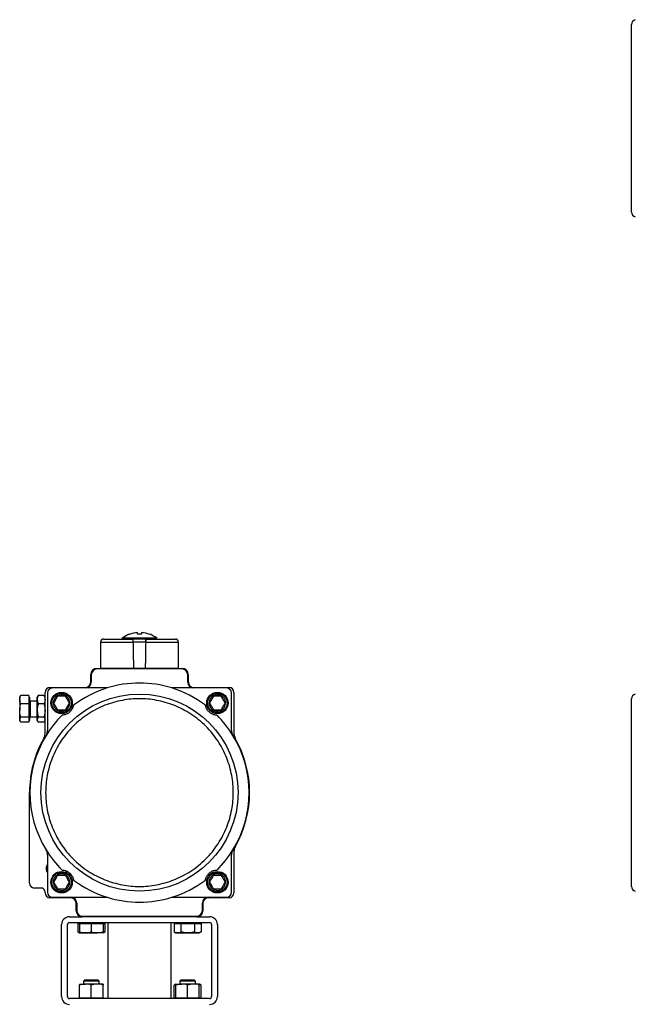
# Model space of a CAD drawing. Header units: millimetres. Extents: x 3 to 3779, y 3 to 2886.
# Tile 2 of 9: x 1054 to 1686, y 1708 to 2719. Entities that reach past the tile are written whole.
import ezdxf

# ---------------------------------------------------------------- set-up
doc = ezdxf.new("R2010")
doc.units = ezdxf.units.MM

msp = doc.modelspace()

# ---------------------------------------------------------------- linework, layer by layer
at = {"color": 7, "linetype": 'Continuous', "lineweight": 25}
for p, q in [((1167.9, 2083.7), (1167.9, 2082.5)), ((1185.9, 2082.5), (1185.9, 2083.7)), ((1187.6, 2087.7), (1187.4, 2087.7)), ((1136.9, 2079.8), (1136.9, 2052.8)), ((1183.2, 2079.8), (1170.5, 2079.8)), ((1216.9, 2052.8), (1216.9, 2079.8)), ((1126.9, 2039.1), (1126.9, 2046.6)), ((1127.4, 2046.1), (1127.4, 2038.6)), ((1132.9, 2052.6), (1220.9, 2052.6)), ((1220.4, 2052.1), (1133.4, 2052.1)), ((1136.9, 2052.8), (1171, 2052.8)), ((1146.9, 2052.8), (1146.9, 2052.6)), ((1171, 2052.8), (1182.7, 2052.8)), ((1182.7, 2052.8), (1216.9, 2052.8)), ((1206.9, 2052.6), (1206.9, 2052.8)), ((1226.4, 2038.6), (1226.4, 2046.1)), ((1226.9, 2046.6), (1226.9, 2039.1)), ((1084.9, 2033.1), (1120.9, 2033.1)), ((1232.9, 2033.1), (1268.9, 2033.1)), ((1054.4, 2024.1), (1053.9, 2023.1)), ((1053.9, 2020.7), (1053.9, 2023.1)), ((1054.9, 2024.9), (1054.5, 2024.1)), ((1063.1, 2024.9), (1054.9, 2024.9)), ((1063.1, 2024.9), (1063.1, 2020.7)), ((1063.9, 2023.1), (1063.1, 2023.1)), ((1063.9, 2023.1), (1063.9, 1999.1)), ((1072.4, 2024.1), (1071.9, 2023.1)), ((1071.9, 2020.7), (1071.9, 2023.1)), ((1078.8, 2024.9), (1072.9, 2024.9)), ((1079.9, 2023.1), (1079.3, 2024.1)), ((1079.9, 1985.8), (1079.9, 2028.1)), ((1082.4, 2027.6), (1082.4, 1989.1)), ((1143.7, 2032.6), (1087.4, 2032.6)), ((1100.9, 2024.1), (1092.8, 2024.1)), ((1266.4, 2032.6), (1210, 2032.6)), ((1260.9, 2024.1), (1252.8, 2024.1)), ((1271.4, 1989.1), (1271.4, 2027.6)), ((1273.9, 2028.1), (1273.9, 1985.8)), ((1053.9, 2020.7), (1053.9, 2009.6)), ((1063.1, 2016.4), (1054.9, 2016.4)), ((1063.1, 2020.7), (1063.1, 2016.4)), ((1063.1, 2016.4), (1063.1, 2009.6)), ((1071.9, 2019.1), (1064.5, 2019.1)), ((1071.9, 2009.6), (1071.9, 2020.7)), ((1078.8, 2016.4), (1072.9, 2016.4)), ((1053.9, 2000.1), (1053.9, 2009.6)), ((1063.1, 2002.7), (1054.9, 2002.7)), ((1063.1, 2009.6), (1063.1, 2002.7)), ((1063.1, 2002.7), (1063.1, 2000.1)), ((1064.5, 2003.1), (1071.9, 2003.1)), ((1071.9, 2000.1), (1071.9, 2009.6)), ((1078.8, 2002.7), (1072.9, 2002.7)), ((1092.8, 2010.1), (1100.9, 2010.1)), ((1252.8, 2010.1), (1260.9, 2010.1)), ((1053.9, 2000.1), (1053.9, 1999.1)), ((1053.9, 1999.1), (1054.4, 1998.2)), ((1063.1, 1997.4), (1054.9, 1997.4)), ((1063.1, 2000.1), (1063.1, 1997.4)), ((1063.1, 1999.1), (1063.9, 1999.1)), ((1071.9, 1999.1), (1071.9, 2000.1)), ((1071.9, 1999.1), (1072.4, 1998.2)), ((1078.8, 1997.4), (1072.9, 1997.4)), ((1079.3, 1998.2), (1079.9, 1999.1)), ((1063.9, 1832.1), (1063.9, 1925.1)), ((1082.4, 1861.2), (1082.4, 1822.6)), ((1271.4, 1822.6), (1271.4, 1861.2)), ((1273.9, 1864.5), (1273.9, 1822.1)), ((1100.9, 1840.1), (1092.8, 1840.1)), ((1260.9, 1840.1), (1252.8, 1840.1)), ((1075.9, 1827.1), (1068.9, 1827.1)), ((1079.9, 1822.1), (1079.9, 1823.1)), ((1092.8, 1826.1), (1100.9, 1826.1)), ((1252.8, 1826.1), (1260.9, 1826.1)), ((1105.9, 1817.1), (1084.9, 1817.1)), ((1087.4, 1817.6), (1143.7, 1817.6)), ((1111.9, 1803.6), (1111.9, 1811.1)), ((1112.4, 1811.6), (1112.4, 1804.1)), ((1210, 1817.6), (1266.4, 1817.6)), ((1241.4, 1804.1), (1241.4, 1811.6)), ((1241.9, 1811.1), (1241.9, 1803.6)), ((1268.9, 1817.1), (1247.9, 1817.1)), ((1104.9, 1797.6), (1117.9, 1797.6)), ((1104.9, 1791.6), (1248.9, 1791.6)), ((1113.5, 1790.8), (1113.5, 1782)), ((1113.5, 1790.8), (1115.4, 1790.8)), ((1115.4, 1791.6), (1115.4, 1790.8)), ((1115.4, 1790.8), (1115.4, 1782)), ((1115.4, 1790.8), (1121.4, 1790.8)), ((1235.9, 1797.6), (1117.9, 1797.6)), ((1118.4, 1798.1), (1235.4, 1798.1)), ((1121.4, 1790.8), (1127.4, 1790.8)), ((1127.4, 1790.8), (1127.4, 1782)), ((1127.4, 1790.8), (1133.4, 1790.8)), ((1133.4, 1790.8), (1139.4, 1790.8)), ((1139.4, 1790.8), (1139.4, 1791.6)), ((1139.4, 1790.8), (1139.4, 1782)), ((1139.4, 1790.8), (1141.2, 1790.8)), ((1141.2, 1790.8), (1141.2, 1782)), ((1144.4, 1791.6), (1144.4, 1713.6)), ((1209.4, 1713.6), (1209.4, 1791.6)), ((1212.5, 1790.8), (1212.5, 1782)), ((1212.5, 1790.8), (1216, 1790.8)), ((1214.3, 1791.6), (1214.3, 1790.8)), ((1216, 1790.8), (1219.4, 1790.8)), ((1219.4, 1790.8), (1219.4, 1782)), ((1219.4, 1790.8), (1226.3, 1790.8)), ((1226.3, 1790.8), (1233.3, 1790.8)), ((1233.3, 1790.8), (1233.3, 1782)), ((1233.3, 1790.8), (1236.7, 1790.8)), ((1235.9, 1797.6), (1248.9, 1797.6)), ((1236.7, 1790.8), (1240.2, 1790.8)), ((1238.3, 1790.8), (1238.3, 1791.6)), ((1240.2, 1790.8), (1240.2, 1782)), ((1096.9, 1715.6), (1096.9, 1789.6)), ((1102.9, 1715.6), (1102.9, 1789.6)), ((1113.5, 1782), (1115.4, 1780.9)), ((1115.4, 1780.9), (1121.4, 1780.9)), ((1121.4, 1780.9), (1133.4, 1780.9)), ((1139.4, 1780.9), (1133.4, 1780.9)), ((1139.4, 1780.9), (1141.2, 1782)), ((1212.5, 1782), (1214.3, 1780.9)), ((1214.3, 1780.9), (1216, 1780.9)), ((1216, 1780.9), (1226.3, 1780.9)), ((1226.3, 1780.9), (1236.7, 1780.9)), ((1236.7, 1780.9), (1238.3, 1780.9)), ((1238.3, 1780.9), (1240.2, 1782)), ((1250.9, 1789.6), (1250.9, 1715.6)), ((1256.9, 1789.6), (1256.9, 1715.6)), ((1120.5, 1732.6), (1119.4, 1731.5)), ((1119.4, 1731.5), (1119.4, 1728.4)), ((1135.4, 1731.5), (1119.4, 1731.5)), ((1134.3, 1732.6), (1120.5, 1732.6)), ((1135.4, 1731.5), (1134.3, 1732.6)), ((1135.4, 1728.4), (1135.4, 1731.5)), ((1219.5, 1732.6), (1218.3, 1731.5)), ((1218.3, 1731.5), (1218.3, 1728.4)), ((1234.3, 1731.5), (1218.3, 1731.5)), ((1233.2, 1732.6), (1219.5, 1732.6)), ((1234.3, 1731.5), (1233.2, 1732.6)), ((1234.3, 1728.4), (1234.3, 1731.5)), ((1115.4, 1728.4), (1121.4, 1728.4)), ((1115.4, 1714.4), (1115.4, 1727.4)), ((1133.4, 1728.4), (1121.4, 1728.4)), ((1127.4, 1714.4), (1127.4, 1727.4)), ((1139.4, 1728.4), (1133.4, 1728.4)), ((1139.4, 1714.4), (1139.4, 1727.4)), ((1214.3, 1728.4), (1212.5, 1727.4)), ((1212.5, 1714.4), (1212.5, 1727.4)), ((1214.3, 1728.4), (1220.3, 1728.4)), ((1214.3, 1714.4), (1214.3, 1727.4)), ((1232.3, 1728.4), (1220.3, 1728.4)), ((1226.3, 1714.4), (1226.3, 1727.4)), ((1238.3, 1728.4), (1232.3, 1728.4)), ((1240.2, 1727.4), (1238.3, 1728.4)), ((1238.3, 1714.4), (1238.3, 1727.4)), ((1240.2, 1714.4), (1240.2, 1727.4)), ((1248.9, 1713.6), (1104.9, 1713.6)), ((1115.4, 1714.4), (1115.4, 1713.6)), ((1115.4, 1714.4), (1121.4, 1714.4)), ((1121.4, 1714.4), (1127.4, 1714.4)), ((1127.4, 1714.4), (1133.4, 1714.4)), ((1133.4, 1714.4), (1139.4, 1714.4)), ((1139.4, 1713.6), (1139.4, 1714.4)), ((1212.5, 1714.4), (1214.3, 1714.4)), ((1214.3, 1714.4), (1214.3, 1713.6)), ((1214.3, 1714.4), (1220.3, 1714.4)), ((1220.3, 1714.4), (1226.3, 1714.4)), ((1226.3, 1714.4), (1232.3, 1714.4)), ((1232.3, 1714.4), (1238.3, 1714.4)), ((1238.3, 1713.6), (1238.3, 1714.4)), ((1238.3, 1714.4), (1240.2, 1714.4))]:
    msp.add_line(p, q, dxfattribs=at)
at = {"color": 8, "linetype": 'Continuous', "lineweight": 25}
for p, q in [((1136.9, 2079.8), (1170.5, 2079.8)), ((1183.2, 2079.8), (1216.9, 2079.8)), ((1064.5, 2019.1), (1064.5, 2003.1))]:
    msp.add_line(p, q, dxfattribs=at)
at = {"color": 7, "linetype": 'Continuous', "lineweight": 25}
for centre, radius in [((1176.9, 1925.1), 101.2), ((1096.9, 2017.1), 11), ((1256.9, 2017.1), 11), ((1096.9, 1833.1), 11), ((1256.9, 1833.1), 11)]:
    msp.add_circle(centre, radius, dxfattribs=at)
for centre, radius, start, end in [((1687.2, 2714.2), 5, 104, 180), ((1687.2, 2521.5), 5, 180, 256), ((1176.9, 2059.7), 30, 111.0347, 126.7829), ((1176.9, 2059.7), 29.9, 93.8311, 110.7048), ((1176.9, 2059.7), 29.9, 69.2952, 86.1689), ((1176.9, 2059.7), 30, 53.2149, 68.969), ((1139.9, 2079.8), 3, 90, 180), ((1213.9, 2079.8), 3, 0, 90), ((1132.9, 2046.6), 6, 90, 180), ((1133.4, 2046.1), 6, 90, 180), ((1220.4, 2046.1), 6, 0, 90), ((1220.9, 2046.6), 6, 0, 90), ((1084.9, 2028.1), 5, 90, 180), ((1120.9, 2039.1), 6, 270, 0), ((1121.4, 2038.6), 6, 270, 0), ((1176.9, 1925.1), 112.5, 72.8538, 107.1462), ((1232.4, 2038.6), 6, 180, 270), ((1232.9, 2039.1), 6, 180, 270), ((1268.9, 2028.1), 5, 0, 90), ((1087.4, 2027.6), 5, 90, 180), ((1176.9, 1925.1), 112.5, 107.1462, 126.9873), ((1176.9, 1925.1), 112.5, 53.0127, 72.8538), ((1266.4, 2027.6), 5, 0, 90), ((1687.2, 2021.5), 5, 104, 180), ((1064.5, 2019.7), 0.6, 180, 270), ((1064.5, 2002.5), 0.6, 90, 180), ((1176.9, 1925.1), 112.5, 135.0309, 148.5462), ((1176.9, 1925.1), 112.5, 31.4538, 44.9691), ((1176.9, 1925.1), 112.5, 148.5462, 211.4538), ((1069.9, 1985.8), 10, 330.4492, 0), ((1072.4, 1989.1), 10, 328.5463, 0), ((1281.4, 1989.1), 10, 180, 211.4537), ((1176.9, 1925.1), 112.5, 328.5462, 31.4538), ((1283.9, 1985.8), 10, 180, 209.5508), ((1176.9, 1925.1), 113, 150.4492, 180), ((1176.9, 1925.1), 113, 330.4492, 29.5508), ((1176.9, 1925.1), 112.5, 211.4538, 224.9691), ((1072.4, 1861.2), 10, 0, 31.4537), ((1176.9, 1925.1), 112.5, 315.0309, 328.5462), ((1281.4, 1861.2), 10, 148.5463, 180), ((1283.9, 1864.5), 10, 150.4492, 180), ((1087.9, 1847.1), 6.9, 142.8542, 180), ((1087.9, 1847.1), 6.9, 180, 217.1458), ((1087.9, 1847.1), 5.9, 158.7809, 201.2191), ((1068.9, 1832.1), 5, 180, 270), ((1176.9, 1925.1), 112.5, 233.0127, 252.8538), ((1176.9, 1925.1), 112.5, 287.1462, 306.9873), ((1075.9, 1823.1), 4, 0, 90), ((1084.9, 1822.1), 5, 180, 270), ((1087.4, 1822.6), 5, 180, 270), ((1266.4, 1822.6), 5, 270, 0), ((1268.9, 1822.1), 5, 270, 0), ((1687.2, 1828.8), 5, 180, 256), ((1105.9, 1811.1), 6, 0, 90), ((1106.4, 1811.6), 6, 0, 90), ((1176.9, 1925.1), 112.5, 252.8538, 287.1462), ((1247.4, 1811.6), 6, 90, 180), ((1247.9, 1811.1), 6, 90, 180), ((1117.9, 1803.6), 6, 180, 270), ((1118.4, 1804.1), 6, 180, 270), ((1235.4, 1804.1), 6, 270, 0), ((1235.9, 1803.6), 6, 270, 0), ((1104.9, 1789.6), 8, 90, 180), ((1104.9, 1789.6), 2, 90, 180), ((1248.9, 1789.6), 8, 0, 90), ((1248.9, 1789.6), 2, 0, 90), ((1104.9, 1715.6), 8, 180, 270), ((1104.9, 1715.6), 2, 180, 270), ((1248.9, 1715.6), 2, 270, 0), ((1248.9, 1715.6), 8, 270, 0)]:
    msp.add_arc(centre, radius, start, end, dxfattribs=at)
for major_axis, start_param, end_param in [((-39.4, 2291.6), 5.033427, 5.04587), ((-39.4, 2291.6), 5.033427, 5.04587), ((39.4, 2291.6), 1.237316, 1.249758), ((39.4, 2291.6), 1.237316, 1.249758)]:
    msp.add_ellipse((1176.9, 1329.6), major_axis=major_axis, ratio=0.00303, start_param=start_param, end_param=end_param, dxfattribs=at)
for points, knots in [([(1682.2, 2521.5), (1682.2, 2521.5), (1682.2, 2521.7), (1682.2, 2522.9), (1682.2, 2525), (1682.2, 2528.1), (1682.2, 2532.1), (1682.2, 2537), (1682.2, 2542.9), (1682.2, 2549.6), (1682.2, 2557), (1682.2, 2565), (1682.2, 2573.4), (1682.2, 2582.2), (1682.2, 2591.2), (1682.2, 2600.2), (1682.2, 2609.1), (1682.2, 2617.8), (1682.2, 2626.6), (1682.2, 2635.5), (1682.2, 2644.5), (1682.2, 2653.4), (1682.2, 2662.2), (1682.2, 2670.7), (1682.2, 2678.7), (1682.2, 2686.1), (1682.2, 2692.8), (1682.2, 2698.6), (1682.2, 2703.6), (1682.2, 2707.6), (1682.2, 2710.6), (1682.2, 2712.7), (1682.2, 2714), (1682.2, 2714.1), (1682.2, 2714.2)], [0, 0, 0, 0, 0.028642, 0.058248, 0.088734, 0.119994, 0.151901, 0.184313, 0.217069, 0.25, 0.282931, 0.315687, 0.348099, 0.380006, 0.411266, 0.441752, 0.471358, 0.5, 0.528642, 0.558248, 0.588734, 0.619994, 0.651901, 0.684313, 0.717069, 0.75, 0.782931, 0.815687, 0.848099, 0.880006, 0.911266, 0.941752, 0.971358, 1, 1, 1, 1]), ([(1176.9, 2083.7), (1175.8, 2083.7), (1173.8, 2083.7), (1170.9, 2083.7), (1168.1, 2083.7), (1165.6, 2083.7), (1163.3, 2083.7), (1161.5, 2083.7), (1160.1, 2083.7), (1159.2, 2083.7), (1158.8, 2083.7), (1158.9, 2083.7), (1158.9, 2083.7)], [0, 0, 0, 0, 0.107377, 0.214753, 0.32213, 0.429506, 0.536883, 0.64426, 0.751636, 0.859013, 0.96639, 1, 1, 1, 1]), ([(1166.3, 2087.7), (1166.1, 2087.7), (1166, 2087.7), (1166.1, 2087.7), (1166.1, 2087.7)], [0, 0, 0, 0, 0.982054, 1, 1, 1, 1]), ([(1174.9, 2087.7), (1174.9, 2088.2), (1174.9, 2089.2), (1174.9, 2089.5), (1174.9, 2089.6)], [0, 0, 0, 0, 0.49456, 1, 1, 1, 1]), ([(1194.8, 2083.7), (1194.8, 2083.7), (1194.8, 2083.7), (1194.2, 2083.7), (1193.1, 2083.7), (1191.5, 2083.7), (1189.6, 2083.7), (1187.2, 2083.7), (1184.6, 2083.7), (1181.7, 2083.7), (1179.1, 2083.7), (1177.5, 2083.7), (1176.9, 2083.7)], [0, 0, 0, 0, 0.073774, 0.181168, 0.288562, 0.395957, 0.50335, 0.610745, 0.718139, 0.825532, 0.932926, 1, 1, 1, 1]), ([(1178.9, 2089.6), (1178.9, 2089.5), (1178.9, 2089.2), (1178.9, 2088.2), (1178.9, 2087.7)], [0, 0, 0, 0, 0.494561, 1, 1, 1, 1]), ([(1139.9, 2082.8), (1139.9, 2082.8), (1140, 2082.8), (1140.7, 2082.8), (1142, 2082.8), (1144.4, 2082.8), (1147.8, 2082.8), (1151.3, 2082.8), (1154.7, 2082.8), (1158.9, 2082.8), (1163.9, 2082.8), (1167.9, 2082.8), (1169.9, 2082.8)], [0, 0, 0, 0, 0.078958, 0.159802, 0.242404, 0.370168, 0.499984, 0.586563, 0.672537, 0.757754, 0.881601, 1, 1, 1, 1]), ([(1170.5, 2079.8), (1170.5, 2080.2), (1170.5, 2080.8), (1170.4, 2081.7), (1170.2, 2082.4), (1170.1, 2082.8), (1170, 2082.8), (1169.9, 2082.8)], [0, 0, 0, 0, 0.199701, 0.399203, 0.603847, 0.819701, 1, 1, 1, 1]), ([(1170.5, 2079.8), (1170.5, 2080.2), (1170.5, 2080.8), (1170.4, 2081.7), (1170.2, 2082.4), (1170.1, 2082.8), (1170, 2082.8), (1169.9, 2082.8)], [0, 0, 0, 0, 0.199701, 0.399203, 0.603847, 0.819701, 1, 1, 1, 1]), ([(1183.2, 2079.8), (1183.2, 2080.2), (1183.2, 2080.8), (1183.3, 2081.7), (1183.5, 2082.4), (1183.6, 2082.8), (1183.7, 2082.8), (1183.8, 2082.8)], [0, 0, 0, 0, 0.199701, 0.399203, 0.603847, 0.819701, 1, 1, 1, 1]), ([(1183.8, 2082.8), (1183.7, 2082.8), (1183.6, 2082.7), (1183.4, 2082.2), (1183.3, 2081.3), (1183.2, 2080.5), (1183.2, 2080), (1183.2, 2079.8)], [0, 0, 0, 0, 0.233483, 0.467245, 0.692617, 0.904498, 1, 1, 1, 1]), ([(1183.8, 2082.8), (1185.1, 2082.8), (1187.8, 2082.8), (1191.6, 2082.8), (1196.1, 2082.8), (1200.8, 2082.8), (1205, 2082.8), (1208, 2082.8), (1210.2, 2082.8), (1212.1, 2082.8), (1213.6, 2082.8), (1213.8, 2082.8), (1213.9, 2082.8)], [0, 0, 0, 0, 0.078964, 0.159802, 0.242404, 0.370168, 0.499984, 0.586563, 0.672537, 0.757754, 0.881601, 1, 1, 1, 1]), ([(1053.9, 2020.7), (1053.9, 2020.8), (1053.9, 2021.5), (1054.1, 2022.9), (1054.6, 2024.2), (1054.9, 2024.9)], [0, 0, 0, 0, 0.0700965, 0.5307856, 1, 1, 1, 1]), ([(1072.9, 2024.9), (1072.6, 2024.2), (1072, 2022.8), (1071.9, 2021.4), (1071.9, 2020.7)], [0, 0, 0, 0, 0.495458, 1, 1, 1, 1]), ([(1072.9, 2024.9), (1072.7, 2024.7), (1072.5, 2024.4), (1072.4, 2024.1), (1072.4, 2024.1)], [0, 0, 0, 0, 0.875145, 1, 1, 1, 1]), ([(1078.8, 2024.9), (1079.1, 2024.2), (1079.7, 2022.8), (1079.8, 2021.4), (1079.9, 2020.7)], [0, 0, 0, 0, 0.495458, 1, 1, 1, 1]), ([(1078.8, 2024.9), (1079, 2024.7), (1079.2, 2024.4), (1079.3, 2024.1), (1079.3, 2024.1)], [0, 0, 0, 0, 0.875145, 1, 1, 1, 1]), ([(1086.9, 2017.1), (1086.9, 2017.8), (1087, 2019), (1087.5, 2020.9), (1088.4, 2022.7), (1089.7, 2024.3), (1091.3, 2025.6), (1093.1, 2026.5), (1095, 2027), (1096.9, 2027.2), (1098.7, 2027), (1100.6, 2026.5), (1102.4, 2025.6), (1104, 2024.3), (1105.3, 2022.7), (1106.2, 2020.9), (1106.8, 2019), (1106.8, 2017.8), (1106.9, 2017.1)], [0, 0, 0, 0, 0.058258, 0.120006, 0.18432, 0.249999, 0.315679, 0.379994, 0.441742, 0.5, 0.558258, 0.620006, 0.684321, 0.750001, 0.81568, 0.879994, 0.941743, 1, 1, 1, 1]), ([(1096.9, 2025.6), (1097.8, 2025.6), (1099.7, 2025.4), (1102.3, 2023.9), (1104.2, 2021.7), (1105.3, 2019), (1105.5, 2016.1), (1104.6, 2013.4), (1102.9, 2011), (1100.6, 2009.3), (1098.4, 2008.7), (1096.2, 2008.6), (1094, 2009), (1091.4, 2010.4), (1089.5, 2012.6), (1088.4, 2015.2), (1088.2, 2018.2), (1089.1, 2020.9), (1090.8, 2023.3), (1093.1, 2025), (1095.3, 2025.6), (1096.6, 2025.6), (1096.9, 2025.6)], [0, 0, 0, 0, 0.0536862, 0.1073722, 0.1610584, 0.2147452, 0.2684316, 0.3221177, 0.3758034, 0.4294898, 0.483176, 0.4999999, 0.5536862, 0.6073722, 0.6610584, 0.7147452, 0.7684316, 0.8221176, 0.8758034, 0.9294899, 0.983176, 1, 1, 1, 1]), ([(1092.8, 2024.1), (1092.1, 2023), (1090.8, 2020.7), (1089.4, 2018.3), (1088.8, 2017.1)], [0, 0, 0, 0, 0.496824, 1, 1, 1, 1]), ([(1104.9, 2017.1), (1104.3, 2018.3), (1102.9, 2020.6), (1101.6, 2023), (1100.9, 2024.1)], [0, 0, 0, 0, 0.496818, 1, 1, 1, 1]), ([(1246.9, 2017.1), (1246.9, 2017.8), (1247, 2019), (1247.5, 2020.9), (1248.4, 2022.7), (1249.7, 2024.3), (1251.3, 2025.6), (1253.1, 2026.5), (1255, 2027), (1256.9, 2027.2), (1258.7, 2027), (1260.6, 2026.5), (1262.4, 2025.6), (1264, 2024.3), (1265.3, 2022.7), (1266.2, 2020.9), (1266.8, 2019), (1266.8, 2017.8), (1266.9, 2017.1)], [0, 0, 0, 0, 0.058257, 0.120006, 0.18432, 0.249999, 0.315679, 0.379994, 0.441742, 0.5, 0.558258, 0.620006, 0.684321, 0.750001, 0.81568, 0.879994, 0.941742, 1, 1, 1, 1]), ([(1256.9, 2025.6), (1257.8, 2025.6), (1259.7, 2025.4), (1262.3, 2023.9), (1264.2, 2021.7), (1265.3, 2019), (1265.5, 2016.1), (1264.6, 2013.4), (1262.9, 2011), (1260.6, 2009.3), (1258.4, 2008.7), (1256.2, 2008.6), (1254, 2009), (1251.4, 2010.4), (1249.5, 2012.6), (1248.4, 2015.2), (1248.2, 2018.2), (1249.1, 2020.9), (1250.8, 2023.3), (1253.1, 2025), (1255.3, 2025.6), (1256.6, 2025.6), (1256.9, 2025.6)], [0, 0, 0, 0, 0.053686, 0.107372, 0.161058, 0.214745, 0.268432, 0.322118, 0.375803, 0.42949, 0.483176, 0.5, 0.553686, 0.607372, 0.661059, 0.714745, 0.768432, 0.822118, 0.875804, 0.92949, 0.983176, 1, 1, 1, 1]), ([(1252.8, 2024.1), (1252.1, 2023), (1250.8, 2020.7), (1249.4, 2018.3), (1248.8, 2017.1)], [0, 0, 0, 0, 0.496824, 1, 1, 1, 1]), ([(1264.9, 2017.1), (1264.3, 2018.3), (1262.9, 2020.6), (1261.6, 2023), (1260.9, 2024.1)], [0, 0, 0, 0, 0.496818, 1, 1, 1, 1]), ([(1054.9, 2016.4), (1054.6, 2017.1), (1054, 2018.5), (1053.9, 2019.9), (1053.9, 2020.7)], [0, 0, 0, 0, 0.495461, 1, 1, 1, 1]), ([(1053.9, 2009.6), (1053.9, 2009.7), (1053.9, 2011), (1054.1, 2013.3), (1054.6, 2015.4), (1054.9, 2016.4)], [0, 0, 0, 0, 0.0700983, 0.5307934, 1, 1, 1, 1]), ([(1071.9, 2020.7), (1071.9, 2020.6), (1071.9, 2019.8), (1072.1, 2018.4), (1072.6, 2017.1), (1072.9, 2016.4)], [0, 0, 0, 0, 0.070101, 0.530788, 1, 1, 1, 1]), ([(1072.9, 2016.4), (1072.6, 2015.3), (1072, 2013.1), (1071.9, 2010.7), (1071.9, 2009.6)], [0, 0, 0, 0, 0.4954584, 1, 1, 1, 1]), ([(1079.9, 2020.7), (1079.9, 2020.6), (1079.8, 2019.8), (1079.6, 2018.4), (1079.1, 2017.1), (1078.8, 2016.4)], [0, 0, 0, 0, 0.070101, 0.530788, 1, 1, 1, 1]), ([(1078.8, 2016.4), (1079.1, 2015.3), (1079.7, 2013.1), (1079.8, 2010.7), (1079.9, 2009.6)], [0, 0, 0, 0, 0.4954584, 1, 1, 1, 1]), ([(1273.2, 1925.1), (1273.2, 1928), (1273, 1933.9), (1271.7, 1942.8), (1269.6, 1951.8), (1266.6, 1960.7), (1262.6, 1969.5), (1257.6, 1978), (1251.8, 1986), (1245.1, 1993.4), (1237.7, 2000.1), (1229.7, 2005.9), (1221.2, 2010.9), (1212.4, 2014.9), (1203.5, 2017.9), (1194.5, 2020), (1185.6, 2021.3), (1176.9, 2021.7), (1168.1, 2021.3), (1159.2, 2020), (1150.2, 2017.9), (1141.3, 2014.9), (1132.5, 2010.9), (1124, 2005.9), (1116, 2000.1), (1108.6, 1993.4), (1101.9, 1986), (1096.1, 1978), (1091.1, 1969.5), (1087.1, 1960.7), (1084.1, 1951.8), (1082, 1942.8), (1080.7, 1933.9), (1080.6, 1928), (1080.5, 1925.1)], [0, 0, 0, 0, 0.028642, 0.058248, 0.088734, 0.119994, 0.151901, 0.184313, 0.217069, 0.25, 0.282931, 0.315687, 0.348099, 0.380006, 0.411266, 0.441752, 0.471358, 0.5, 0.528642, 0.558248, 0.588734, 0.619994, 0.651901, 0.684313, 0.717069, 0.75, 0.782931, 0.815687, 0.848099, 0.880006, 0.911266, 0.941752, 0.971358, 1, 1, 1, 1]), ([(1106.9, 2017.1), (1106.8, 2016.5), (1106.8, 2015.3), (1106.2, 2013.4), (1105.3, 2011.6), (1104, 2010), (1102.4, 2008.7), (1100.6, 2007.8), (1098.7, 2007.3), (1096.9, 2007.1), (1095, 2007.3), (1093.1, 2007.8), (1091.3, 2008.7), (1089.7, 2010), (1088.4, 2011.6), (1087.5, 2013.4), (1087, 2015.3), (1086.9, 2016.5), (1086.9, 2017.1)], [0, 0, 0, 0, 0.058259, 0.120007, 0.184321, 0.25, 0.31568, 0.379994, 0.441742, 0.5, 0.558258, 0.620006, 0.68432, 0.75, 0.815679, 0.879993, 0.941741, 1, 1, 1, 1]), ([(1088.8, 2017.1), (1089.4, 2016), (1090.8, 2013.7), (1092.1, 2011.3), (1092.8, 2010.1)], [0, 0, 0, 0, 0.496821, 1, 1, 1, 1]), ([(1109.2, 2015), (1109.1, 2014.5), (1108.9, 2013.6), (1108.4, 2012.3), (1107.8, 2011.1), (1107.2, 2010.1), (1106.5, 2009.2), (1105.8, 2008.4), (1105, 2007.7), (1104.2, 2007), (1103.1, 2006.3), (1101.6, 2005.5), (1100, 2005), (1098.5, 2004.7), (1097.7, 2004.7), (1097.3, 2004.7)], [0, 0, 0, 0, 0.128126, 0.256071, 0.320461, 0.384655, 0.427945, 0.471595, 0.501957, 0.532348, 0.573922, 0.648854, 0.768838, 0.889404, 1, 1, 1, 1]), ([(1100.9, 2010.1), (1101.6, 2011.3), (1102.9, 2013.6), (1104.3, 2016), (1104.9, 2017.1)], [0, 0, 0, 0, 0.496821, 1, 1, 1, 1]), ([(1256.4, 2004.7), (1256, 2004.7), (1255, 2004.7), (1253.6, 2005), (1252.4, 2005.5), (1251.4, 2005.9), (1250.4, 2006.5), (1249.4, 2007.1), (1248.6, 2007.7), (1247.8, 2008.5), (1246.9, 2009.5), (1246, 2010.9), (1245.3, 2012.4), (1244.8, 2013.8), (1244.6, 2014.6), (1244.5, 2015)], [0, 0, 0, 0, 0.128126, 0.256071, 0.320461, 0.384655, 0.427945, 0.471595, 0.501957, 0.532348, 0.573923, 0.648854, 0.768838, 0.889405, 1, 1, 1, 1]), ([(1266.9, 2017.1), (1266.8, 2016.5), (1266.8, 2015.3), (1266.2, 2013.4), (1265.3, 2011.6), (1264, 2010), (1262.4, 2008.7), (1260.6, 2007.8), (1258.7, 2007.3), (1256.9, 2007.1), (1255, 2007.3), (1253.1, 2007.8), (1251.3, 2008.7), (1249.7, 2010), (1248.4, 2011.6), (1247.5, 2013.4), (1247, 2015.3), (1246.9, 2016.5), (1246.9, 2017.1)], [0, 0, 0, 0, 0.058259, 0.120007, 0.184321, 0.25, 0.31568, 0.379994, 0.441742, 0.5, 0.558258, 0.620006, 0.68432, 0.75, 0.815679, 0.879993, 0.941741, 1, 1, 1, 1]), ([(1248.8, 2017.1), (1249.4, 2016), (1250.8, 2013.7), (1252.1, 2011.3), (1252.8, 2010.1)], [0, 0, 0, 0, 0.496821, 1, 1, 1, 1]), ([(1260.9, 2010.1), (1261.6, 2011.3), (1262.9, 2013.6), (1264.3, 2016), (1264.9, 2017.1)], [0, 0, 0, 0, 0.496821, 1, 1, 1, 1]), ([(1682.2, 1925.1), (1682.2, 1928), (1682.2, 1933.9), (1682.2, 1942.8), (1682.2, 1951.8), (1682.2, 1960.7), (1682.2, 1969.5), (1682.2, 1978), (1682.2, 1986), (1682.2, 1993.4), (1682.2, 2000.1), (1682.2, 2005.9), (1682.2, 2010.9), (1682.2, 2014.9), (1682.2, 2017.9), (1682.2, 2020), (1682.2, 2021.3), (1682.2, 2021.4), (1682.2, 2021.5)], [0, 0, 0, 0, 0.057284, 0.116497, 0.177468, 0.239987, 0.303803, 0.368625, 0.434137, 0.5, 0.565863, 0.631375, 0.696197, 0.760013, 0.822532, 0.883503, 0.942716, 1, 1, 1, 1]), ([(1054.9, 2002.7), (1054.6, 2003.8), (1054, 2006.1), (1053.9, 2008.4), (1053.9, 2009.6)], [0, 0, 0, 0, 0.495454, 1, 1, 1, 1]), ([(1053.9, 2000.1), (1053.9, 2000.3), (1053.9, 2001.2), (1054.5, 2002), (1054.9, 2002.7)], [0, 0, 0, 0, 0.232367, 1, 1, 1, 1]), ([(1071.9, 2009.6), (1071.9, 2009.4), (1071.9, 2008.2), (1072.1, 2005.9), (1072.6, 2003.8), (1072.9, 2002.7)], [0, 0, 0, 0, 0.0700977, 0.530789, 1, 1, 1, 1]), ([(1072.9, 2002.7), (1072.8, 2002.5), (1072.1, 2001.6), (1072, 2000.7), (1071.9, 2000.1)], [0, 0, 0, 0, 0.257552, 1, 1, 1, 1]), ([(1079.9, 2009.6), (1079.9, 2009.4), (1079.8, 2008.2), (1079.6, 2005.9), (1079.1, 2003.8), (1078.8, 2002.7)], [0, 0, 0, 0, 0.0700977, 0.530789, 1, 1, 1, 1]), ([(1078.8, 2002.7), (1078.9, 2002.5), (1079.6, 2001.6), (1079.7, 2000.7), (1079.9, 2000.1)], [0, 0, 0, 0, 0.257552, 1, 1, 1, 1]), ([(1054.9, 1997.4), (1054.8, 1997.6), (1054.4, 1998.1), (1054, 1999), (1053.9, 1999.7), (1053.9, 2000.1)], [0, 0, 0, 0, 0.211363, 0.603081, 1, 1, 1, 1]), ([(1071.9, 2000.1), (1071.9, 1999.8), (1071.9, 1998.9), (1072.5, 1998), (1072.9, 1997.4)], [0, 0, 0, 0, 0.268635, 1, 1, 1, 1]), ([(1079.9, 2000.1), (1079.8, 1999.8), (1079.8, 1998.9), (1079.2, 1998), (1078.8, 1997.4)], [0, 0, 0, 0, 0.268635, 1, 1, 1, 1]), ([(1080.5, 1925.1), (1080.6, 1922.3), (1080.7, 1916.4), (1082, 1907.5), (1084.1, 1898.5), (1087.1, 1889.6), (1091.1, 1880.8), (1096.1, 1872.3), (1101.9, 1864.3), (1108.6, 1856.9), (1116, 1850.2), (1124, 1844.4), (1132.5, 1839.4), (1141.3, 1835.4), (1150.2, 1832.4), (1159.2, 1830.3), (1168.1, 1829), (1176.9, 1828.6), (1185.6, 1829), (1194.5, 1830.3), (1203.5, 1832.4), (1212.4, 1835.4), (1221.2, 1839.4), (1229.7, 1844.4), (1237.7, 1850.2), (1245.1, 1856.9), (1251.8, 1864.3), (1257.6, 1872.3), (1262.6, 1880.8), (1266.6, 1889.6), (1269.6, 1898.5), (1271.7, 1907.5), (1273, 1916.4), (1273.2, 1922.3), (1273.2, 1925.1)], [0, 0, 0, 0, 0.028642, 0.058248, 0.088734, 0.119994, 0.151901, 0.184313, 0.217069, 0.25, 0.282931, 0.315687, 0.348099, 0.380006, 0.411266, 0.441752, 0.471358, 0.5, 0.528642, 0.558248, 0.588734, 0.619994, 0.651901, 0.684313, 0.717069, 0.75, 0.782931, 0.815687, 0.848099, 0.880006, 0.911266, 0.941752, 0.971358, 1, 1, 1, 1]), ([(1682.2, 1828.8), (1682.2, 1828.8), (1682.2, 1829), (1682.2, 1830.3), (1682.2, 1832.4), (1682.2, 1835.4), (1682.2, 1839.4), (1682.2, 1844.4), (1682.2, 1850.2), (1682.2, 1856.9), (1682.2, 1864.3), (1682.2, 1872.3), (1682.2, 1880.8), (1682.2, 1889.6), (1682.2, 1898.5), (1682.2, 1907.5), (1682.2, 1916.4), (1682.2, 1922.3), (1682.2, 1925.1)], [0, 0, 0, 0, 0.057284, 0.116497, 0.177468, 0.239988, 0.303802, 0.368625, 0.434137, 0.5, 0.565862, 0.631375, 0.696197, 0.760012, 0.822532, 0.883503, 0.942716, 1, 1, 1, 1]), ([(1086.9, 1833.1), (1086.9, 1833.8), (1087, 1835), (1087.5, 1836.9), (1088.4, 1838.7), (1089.7, 1840.3), (1091.3, 1841.6), (1093.1, 1842.5), (1095, 1843), (1096.9, 1843.2), (1098.7, 1843), (1100.6, 1842.5), (1102.4, 1841.6), (1104, 1840.3), (1105.3, 1838.7), (1106.2, 1836.9), (1106.8, 1835), (1106.8, 1833.8), (1106.9, 1833.1)], [0, 0, 0, 0, 0.058257, 0.120006, 0.18432, 0.25, 0.315679, 0.379994, 0.441742, 0.5, 0.558258, 0.620006, 0.684321, 0.75, 0.81568, 0.879994, 0.941743, 1, 1, 1, 1]), ([(1096.9, 1841.6), (1097.8, 1841.6), (1099.7, 1841.4), (1102.3, 1839.9), (1104.2, 1837.7), (1105.3, 1835), (1105.5, 1832.1), (1104.6, 1829.4), (1102.9, 1827), (1100.6, 1825.3), (1098.4, 1824.7), (1096.2, 1824.6), (1094, 1825), (1091.4, 1826.4), (1089.5, 1828.6), (1088.4, 1831.2), (1088.2, 1834.2), (1089.1, 1836.9), (1090.8, 1839.3), (1093.1, 1841), (1095.3, 1841.6), (1096.6, 1841.6), (1096.9, 1841.6)], [0, 0, 0, 0, 0.053686, 0.107372, 0.161058, 0.214745, 0.268431, 0.322118, 0.375803, 0.42949, 0.483176, 0.5, 0.553686, 0.607373, 0.661059, 0.714745, 0.768431, 0.822117, 0.875804, 0.92949, 0.983176, 1, 1, 1, 1]), ([(1097.3, 1845.6), (1097.7, 1845.6), (1098.7, 1845.6), (1100.1, 1845.3), (1101.3, 1844.8), (1102.3, 1844.4), (1103.4, 1843.8), (1104.3, 1843.2), (1105.1, 1842.5), (1105.9, 1841.8), (1106.8, 1840.8), (1107.7, 1839.4), (1108.5, 1837.9), (1108.9, 1836.5), (1109.1, 1835.7), (1109.2, 1835.3)], [0, 0, 0, 0, 0.128126, 0.256071, 0.320461, 0.384655, 0.427945, 0.471595, 0.501957, 0.532348, 0.573923, 0.648854, 0.768838, 0.889404, 1, 1, 1, 1]), ([(1244.5, 1835.3), (1244.6, 1835.7), (1244.8, 1836.7), (1245.3, 1838), (1245.9, 1839.2), (1246.5, 1840.1), (1247.2, 1841.1), (1247.9, 1841.9), (1248.7, 1842.6), (1249.5, 1843.3), (1250.6, 1844), (1252.1, 1844.8), (1253.7, 1845.3), (1255.2, 1845.6), (1256, 1845.6), (1256.4, 1845.6)], [0, 0, 0, 0, 0.128126, 0.25607, 0.320461, 0.384655, 0.427946, 0.471595, 0.501956, 0.532347, 0.573923, 0.648855, 0.768839, 0.889404, 1, 1, 1, 1]), ([(1246.9, 1833.1), (1246.9, 1833.8), (1247, 1835), (1247.5, 1836.9), (1248.4, 1838.7), (1249.7, 1840.3), (1251.3, 1841.6), (1253.1, 1842.5), (1255, 1843), (1256.9, 1843.2), (1258.7, 1843), (1260.6, 1842.5), (1262.4, 1841.6), (1264, 1840.3), (1265.3, 1838.7), (1266.2, 1836.9), (1266.8, 1835), (1266.8, 1833.8), (1266.9, 1833.1)], [0, 0, 0, 0, 0.058257, 0.120006, 0.18432, 0.25, 0.315679, 0.379994, 0.441742, 0.5, 0.558258, 0.620006, 0.684321, 0.75, 0.81568, 0.879994, 0.941743, 1, 1, 1, 1]), ([(1256.9, 1841.6), (1257.8, 1841.6), (1259.7, 1841.4), (1262.3, 1839.9), (1264.2, 1837.7), (1265.3, 1835), (1265.5, 1832.1), (1264.6, 1829.4), (1262.9, 1827), (1260.6, 1825.3), (1258.4, 1824.7), (1256.2, 1824.6), (1254, 1825), (1251.4, 1826.4), (1249.5, 1828.6), (1248.4, 1831.2), (1248.2, 1834.2), (1249.1, 1836.9), (1250.8, 1839.3), (1253.1, 1841), (1255.3, 1841.6), (1256.6, 1841.6), (1256.9, 1841.6)], [0, 0, 0, 0, 0.053686, 0.107372, 0.161058, 0.214745, 0.268431, 0.322118, 0.375803, 0.42949, 0.483176, 0.5, 0.553686, 0.607373, 0.661059, 0.714745, 0.768431, 0.822117, 0.875804, 0.92949, 0.983176, 1, 1, 1, 1]), ([(1106.9, 1833.1), (1106.8, 1832.5), (1106.8, 1831.3), (1106.2, 1829.4), (1105.3, 1827.6), (1104, 1826), (1102.4, 1824.7), (1100.6, 1823.8), (1098.7, 1823.3), (1096.9, 1823.1), (1095, 1823.3), (1093.1, 1823.8), (1091.3, 1824.7), (1089.7, 1826), (1088.4, 1827.6), (1087.5, 1829.4), (1087, 1831.3), (1086.9, 1832.5), (1086.9, 1833.1)], [0, 0, 0, 0, 0.058259, 0.120005, 0.184321, 0.25, 0.31568, 0.379994, 0.441742, 0.5, 0.558258, 0.620006, 0.68432, 0.75, 0.815679, 0.879995, 0.941741, 1, 1, 1, 1]), ([(1092.8, 1840.1), (1092.1, 1839), (1090.8, 1836.7), (1089.4, 1834.3), (1088.8, 1833.1)], [0, 0, 0, 0, 0.496818, 1, 1, 1, 1]), ([(1088.8, 1833.1), (1089.4, 1832), (1090.8, 1829.7), (1092.1, 1827.3), (1092.8, 1826.1)], [0, 0, 0, 0, 0.496821, 1, 1, 1, 1]), ([(1104.9, 1833.1), (1104.3, 1834.3), (1102.9, 1836.6), (1101.6, 1839), (1100.9, 1840.1)], [0, 0, 0, 0, 0.496818, 1, 1, 1, 1]), ([(1100.9, 1826.1), (1101.6, 1827.3), (1102.9, 1829.6), (1104.3, 1832), (1104.9, 1833.1)], [0, 0, 0, 0, 0.496821, 1, 1, 1, 1]), ([(1266.9, 1833.1), (1266.8, 1832.5), (1266.8, 1831.3), (1266.2, 1829.4), (1265.3, 1827.6), (1264, 1826), (1262.4, 1824.7), (1260.6, 1823.8), (1258.7, 1823.3), (1256.9, 1823.1), (1255, 1823.3), (1253.1, 1823.8), (1251.3, 1824.7), (1249.7, 1826), (1248.4, 1827.6), (1247.5, 1829.4), (1247, 1831.3), (1246.9, 1832.5), (1246.9, 1833.1)], [0, 0, 0, 0, 0.058259, 0.120005, 0.184321, 0.25, 0.31568, 0.379994, 0.441742, 0.5, 0.558258, 0.620006, 0.68432, 0.75, 0.815679, 0.879995, 0.941741, 1, 1, 1, 1]), ([(1252.8, 1840.1), (1252.1, 1839), (1250.8, 1836.7), (1249.4, 1834.3), (1248.8, 1833.1)], [0, 0, 0, 0, 0.496818, 1, 1, 1, 1]), ([(1248.8, 1833.1), (1249.4, 1832), (1250.8, 1829.7), (1252.1, 1827.3), (1252.8, 1826.1)], [0, 0, 0, 0, 0.496821, 1, 1, 1, 1]), ([(1264.9, 1833.1), (1264.3, 1834.3), (1262.9, 1836.6), (1261.6, 1839), (1260.9, 1840.1)], [0, 0, 0, 0, 0.496818, 1, 1, 1, 1]), ([(1260.9, 1826.1), (1261.6, 1827.3), (1262.9, 1829.6), (1264.3, 1832), (1264.9, 1833.1)], [0, 0, 0, 0, 0.496821, 1, 1, 1, 1]), ([(1115.4, 1781.2), (1115.3, 1781.2), (1114.6, 1781.3), (1114, 1781.7), (1113.5, 1782)], [0, 0, 0, 0, 0.132227, 1, 1, 1, 1]), ([(1121.4, 1780.9), (1121.2, 1780.9), (1120.1, 1780.9), (1118.1, 1781.1), (1116.3, 1781.7), (1115.4, 1782)], [0, 0, 0, 0, 0.070099, 0.530789, 1, 1, 1, 1]), ([(1115.4, 1782), (1115.4, 1781.5), (1115.4, 1781), (1115.4, 1780.9), (1115.4, 1780.9)], [0, 0, 0, 0, 0.767633, 1, 1, 1, 1]), ([(1127.4, 1782), (1126.4, 1781.7), (1124.4, 1781.1), (1122.4, 1781), (1121.4, 1780.9)], [0, 0, 0, 0, 0.495458, 1, 1, 1, 1]), ([(1133.4, 1780.9), (1133.2, 1780.9), (1132.1, 1780.9), (1130.1, 1781.1), (1128.3, 1781.7), (1127.4, 1782)], [0, 0, 0, 0, 0.0700988, 0.5307892, 1, 1, 1, 1]), ([(1139.4, 1782), (1138.4, 1781.7), (1136.4, 1781.1), (1134.4, 1781), (1133.4, 1780.9)], [0, 0, 0, 0, 0.495458, 1, 1, 1, 1]), ([(1139.4, 1780.9), (1139.4, 1780.9), (1139.4, 1781), (1139.4, 1781.5), (1139.4, 1782)], [0, 0, 0, 0, 0.232367, 1, 1, 1, 1]), ([(1141.2, 1782), (1141, 1781.8), (1140.4, 1781.5), (1139.7, 1781.3), (1139.4, 1781.2)], [0, 0, 0, 0, 0.390871, 1, 1, 1, 1]), ([(1216, 1780.9), (1215.9, 1780.9), (1215.3, 1780.9), (1214.1, 1781.1), (1213, 1781.7), (1212.5, 1782)], [0, 0, 0, 0, 0.0700985, 0.5307889, 1, 1, 1, 1]), ([(1219.4, 1782), (1218.9, 1781.7), (1217.7, 1781.1), (1216.5, 1781), (1216, 1780.9)], [0, 0, 0, 0, 0.495458, 1, 1, 1, 1]), ([(1226.3, 1780.9), (1225.4, 1780.9), (1223.6, 1781), (1221.3, 1781.5), (1219.9, 1781.8), (1219.4, 1782)], [0, 0, 0, 0, 0.391368, 0.788636, 1, 1, 1, 1]), ([(1233.3, 1782), (1231.5, 1781.5), (1229.2, 1781), (1226.9, 1780.9), (1226.3, 1780.9)], [0, 0, 0, 0, 0.767633, 1, 1, 1, 1]), ([(1236.7, 1780.9), (1236.7, 1780.9), (1236, 1780.9), (1234.9, 1781.1), (1233.8, 1781.7), (1233.3, 1782)], [0, 0, 0, 0, 0.070099, 0.530789, 1, 1, 1, 1]), ([(1240.2, 1782), (1239.6, 1781.7), (1238.5, 1781.1), (1237.3, 1781), (1236.7, 1780.9)], [0, 0, 0, 0, 0.495458, 1, 1, 1, 1]), ([(1121.4, 1728.4), (1121.2, 1728.4), (1120.1, 1728.4), (1118.1, 1728.2), (1116.3, 1727.7), (1115.4, 1727.4)], [0, 0, 0, 0, 0.070098, 0.530789, 1, 1, 1, 1]), ([(1115.4, 1728.4), (1115.4, 1728.4), (1115.4, 1728.4), (1115.4, 1727.8), (1115.4, 1727.4)], [0, 0, 0, 0, 0.2686335, 1, 1, 1, 1]), ([(1127.4, 1727.4), (1126.4, 1727.7), (1124.4, 1728.3), (1122.4, 1728.4), (1121.4, 1728.4)], [0, 0, 0, 0, 0.495458, 1, 1, 1, 1]), ([(1133.4, 1728.4), (1133.2, 1728.4), (1132.1, 1728.4), (1130.1, 1728.2), (1128.3, 1727.7), (1127.4, 1727.4)], [0, 0, 0, 0, 0.070099, 0.530789, 1, 1, 1, 1]), ([(1139.4, 1727.4), (1138.4, 1727.7), (1136.4, 1728.3), (1134.4, 1728.4), (1133.4, 1728.4)], [0, 0, 0, 0, 0.495458, 1, 1, 1, 1]), ([(1139.4, 1728.4), (1139.4, 1728.4), (1139.4, 1728.4), (1139.4, 1727.8), (1139.4, 1727.4)], [0, 0, 0, 0, 0.2686335, 1, 1, 1, 1]), ([(1214.3, 1728.2), (1214.3, 1728.2), (1213.6, 1728), (1213, 1727.7), (1212.5, 1727.4)], [0, 0, 0, 0, 0.1322267, 1, 1, 1, 1]), ([(1220.3, 1728.4), (1220.2, 1728.4), (1219.1, 1728.4), (1217.1, 1728.2), (1215.3, 1727.7), (1214.3, 1727.4)], [0, 0, 0, 0, 0.070098, 0.5307888, 1, 1, 1, 1]), ([(1214.3, 1728.4), (1214.3, 1728.4), (1214.3, 1728.4), (1214.3, 1727.8), (1214.3, 1727.4)], [0, 0, 0, 0, 0.2686335, 1, 1, 1, 1]), ([(1226.3, 1727.4), (1225.4, 1727.7), (1223.4, 1728.3), (1221.4, 1728.4), (1220.3, 1728.4)], [0, 0, 0, 0, 0.495458, 1, 1, 1, 1]), ([(1232.3, 1728.4), (1232.2, 1728.4), (1231.1, 1728.4), (1229.1, 1728.2), (1227.3, 1727.7), (1226.3, 1727.4)], [0, 0, 0, 0, 0.070099, 0.530789, 1, 1, 1, 1]), ([(1238.3, 1727.4), (1237.4, 1727.7), (1235.4, 1728.3), (1233.4, 1728.4), (1232.3, 1728.4)], [0, 0, 0, 0, 0.4954584, 1, 1, 1, 1]), ([(1238.3, 1728.4), (1238.3, 1728.4), (1238.3, 1728.4), (1238.3, 1727.8), (1238.3, 1727.4)], [0, 0, 0, 0, 0.2686335, 1, 1, 1, 1]), ([(1240.2, 1727.4), (1239.6, 1727.7), (1239, 1728.1), (1238.4, 1728.2), (1238.3, 1728.2)], [0, 0, 0, 0, 0.915938, 1, 1, 1, 1])]:
    msp.add_open_spline(points, degree=3, knots=knots, dxfattribs=at)
for points in [[(1178.9, 2087.7), (1178.2, 2087.7), (1176.9, 2087.7), (1175.5, 2087.7), (1174.9, 2087.7)], [(1183.8, 2082.8), (1181.5, 2082.8), (1176.9, 2082.8), (1172.2, 2082.8), (1169.9, 2082.8)]]:
    msp.add_open_spline(points, degree=3, dxfattribs=at)

doc.saveas('drawing.dxf')
